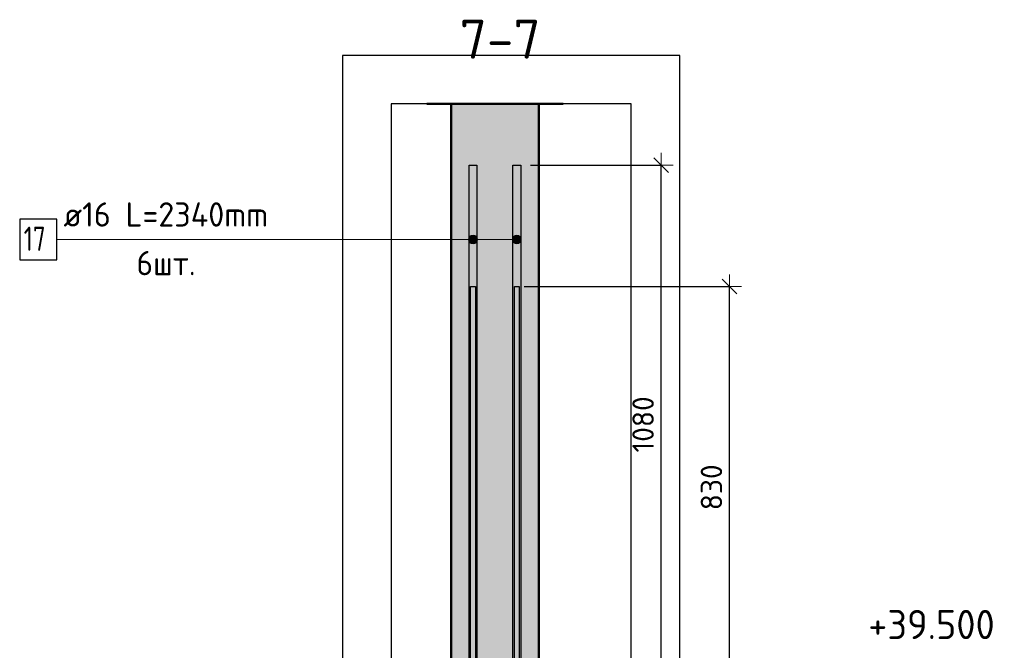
# Model space of a CAD drawing. Header units: millimetres. Extents: x -27380 to 48638, y 46540 to 72525.
# Tile 104 of 106: x 32576 to 34599, y 70637 to 71934. Entities that reach past the tile are written whole.
import ezdxf

# ---------------------------------------------------------------- set-up
doc = ezdxf.new("R2010")
doc.units = ezdxf.units.MM
doc.header["$PDMODE"] = 65
for name, color, linetype, lineweight in [('Standard', 7, 'Continuous', 25), ('Арм.стержн. вертикальными 1', 22, 'Continuous', 35), ('Высотная отметки_ общее', 7, 'Continuous', 13), ('Размерная линия_ общее', 7, 'Continuous', 13)]:
    doc.layers.add(name, color=color, linetype=linetype, lineweight=lineweight)
doc.layers.add('Арм.стержн. вертикальными 2', color=7, linetype='Continuous', lineweight=35, true_color=0x006e00)
doc.styles.add('ISOCPEUR', font='ISOCPEUR')
doc.dimstyles.new('DIMSTYLE_7', dxfattribs={"dimtxt": 44, "dimasz": 50, "dimexe": 0, "dimexo": 0, "dimgap": 22, "dimtad": 2, "dimdec": 0, "dimrnd": 5, "dimzin": 12, "dimdsep": 46, "dimtxsty": 'ISOCPEUR', "dimblk1": 'ALL_ML_STRICH', "dimblk2": 'ALL_ML_STRICH', "dimsah": 1, "dimcen": 0, "dimclrd": 7, "dimclre": 256, "dimclrt": 7, "dimadec": 0, "dimazin": 0, "dimtfac": 1, "dimtdec": 0, "dimtix": 1, "dimtmove": 2, "dimatfit": 3, "dimfxl": 0, "dimtzin": 0, "dimlwd": 0, "dimlwe": -3, "dimarcsym": 0})

# ---------------------------------------------------------------- blocks, each defined once
blk = doc.blocks.new('ALL_ML_STRICH')
at = {"color": 0, "linetype": 'ByBlock', "lineweight": -2}
for p, q in [((0, -0.5), (0, 0.5)), ((-1, 0), (0.5, 0)), ((-0.3, -0.3), (0.3, 0.3))]:
    blk.add_line(p, q, dxfattribs=at)
blk = doc.blocks.new('*D108')
at = {"layer": 'DEFPOINTS', "color": 7, "linetype": 'Continuous', "lineweight": 13, "transparency": 33554687}
for p in [(33605.6, 71634.8), (33642.6, 70554.8), (33894.1, 70554.8)]:
    blk.add_point(p, dxfattribs=at)
at = {"layer": 'Размерная линия_ общее', "color": 253, "linetype": 'Continuous', "lineweight": -2, "true_color": 0xa0a0a0, "transparency": 33554687}
for p, q in [((33625.6, 71634.8), (33894.1, 71634.8)), ((33662.6, 70554.8), (33894.1, 70554.8))]:
    blk.add_line(p, q, dxfattribs=at)
at = {"layer": 'Размерная линия_ общее', "color": 7, "linetype": 'Continuous', "lineweight": -2, "transparency": 33554687}
blk.add_line((33894.1, 70554.8), (33894.1, 71634.8), dxfattribs=at)
at = {"layer": 'Размерная линия_ общее', "color": 7, "linetype": 'Continuous', "lineweight": 13, "transparency": 33554687, "xscale": 50, "yscale": 50, "zscale": 50}
for p, rotation in [((33894.1, 71634.8), 90), ((33894.1, 70554.8), 270)]:
    blk.add_blockref('ALL_ML_STRICH', p, dxfattribs=dict(at, rotation=rotation))
at = {"layer": 'Размерная линия_ общее', "color": 7, "linetype": 'Continuous', "lineweight": 13, "transparency": 33554687, "insert": (33857.1, 71101.4), "char_height": 44, "width": 176, "attachment_point": 5, "rotation": 90, "style": 'ISOCPEUR'}
blk.add_mtext('\\A1;{1080}', dxfattribs=at)
blk = doc.blocks.new('COMPLEX_ELEVATIONDIM_5')
at = {"layer": 'Высотная отметки_ общее', "color": 7, "linetype": 'Continuous', "lineweight": 13, "transparency": 33554687, "insert": (34319.8, 70659.8), "char_height": 60, "width": 298.477, "attachment_point": 7, "style": 'ISOCPEUR'}
blk.add_mtext('\\W0.96;+39.500', dxfattribs=at)
blk = doc.blocks.new('*D114')
at = {"layer": 'DEFPOINTS', "color": 7, "linetype": 'Continuous', "lineweight": 13, "transparency": 33554687}
for p in [(33592.6, 71384.8), (33642.6, 70554.8), (34034.6, 70554.8)]:
    blk.add_point(p, dxfattribs=at)
at = {"layer": 'Размерная линия_ общее', "color": 253, "linetype": 'Continuous', "lineweight": -2, "true_color": 0xa0a0a0, "transparency": 33554687}
for p, q in [((33612.6, 71384.8), (34034.6, 71384.8)), ((33662.6, 70554.8), (34034.6, 70554.8))]:
    blk.add_line(p, q, dxfattribs=at)
at = {"layer": 'Размерная линия_ общее', "color": 7, "linetype": 'Continuous', "lineweight": -2, "transparency": 33554687}
blk.add_line((34034.6, 70554.8), (34034.6, 71384.8), dxfattribs=at)
at = {"layer": 'Размерная линия_ общее', "color": 7, "linetype": 'Continuous', "lineweight": 13, "transparency": 33554687, "xscale": 50, "yscale": 50, "zscale": 50}
for p, rotation in [((34034.6, 71384.8), 90), ((34034.6, 70554.8), 270)]:
    blk.add_blockref('ALL_ML_STRICH', p, dxfattribs=dict(at, rotation=rotation))
at = {"layer": 'Размерная линия_ общее', "color": 7, "linetype": 'Continuous', "lineweight": 13, "transparency": 33554687, "insert": (33997.6, 70972), "char_height": 44, "width": 132, "attachment_point": 5, "rotation": 90, "style": 'ISOCPEUR'}
blk.add_mtext('\\A1;{830}', dxfattribs=at)

msp = doc.modelspace()

# ---------------------------------------------------------------- hatches: boundary and pattern name
at = {"linetype": 'Continuous', "lineweight": 13, "transparency": 33554687}
msp.add_hatch(color=7, dxfattribs=at).paths.add_polyline_path([(33642.6, 71760.5), (33462.6, 71760.5), (33462.6, 70554.8), (33642.6, 70554.8)])
at = {"layer": 'Арм.стержн. вертикальными 2', "linetype": 'Continuous', "lineweight": 13, "transparency": 33554687}
for points in [[(33499.9, 71477.1), (33499.9, 71486.1), (33498.6, 71481.6)], [(33499.9, 71477.1), (33499.9, 71486.1), (33498.6, 71481.6)], [(33499.9, 71477.1), (33499.9, 71486.1), (33498.6, 71481.6)], [(33499.9, 71486.1), (33503.1, 71473.8), (33503.1, 71489.3)], [(33499.9, 71486.1), (33503.1, 71473.8), (33503.1, 71489.3)], [(33499.9, 71486.1), (33503.1, 71473.8), (33503.1, 71489.3)], [(33499.9, 71486.1), (33499.9, 71477.1), (33503.1, 71473.8)], [(33499.9, 71486.1), (33499.9, 71477.1), (33503.1, 71473.8)], [(33499.9, 71486.1), (33499.9, 71477.1), (33503.1, 71473.8)], [(33503.1, 71489.3), (33507.6, 71472.6), (33507.6, 71490.6)], [(33503.1, 71489.3), (33507.6, 71472.6), (33507.6, 71490.6)], [(33503.1, 71489.3), (33507.6, 71472.6), (33507.6, 71490.6)], [(33503.1, 71489.3), (33503.1, 71473.8), (33507.6, 71472.6)], [(33503.1, 71489.3), (33503.1, 71473.8), (33507.6, 71472.6)], [(33503.1, 71489.3), (33503.1, 71473.8), (33507.6, 71472.6)], [(33507.6, 71490.6), (33507.6, 71472.6), (33512.1, 71473.8)], [(33507.6, 71490.6), (33512.1, 71473.8), (33512.1, 71489.3)], [(33507.6, 71490.6), (33507.6, 71472.6), (33512.1, 71473.8)], [(33507.6, 71490.6), (33512.1, 71473.8), (33512.1, 71489.3)], [(33507.6, 71490.6), (33507.6, 71472.6), (33512.1, 71473.8)], [(33507.6, 71490.6), (33512.1, 71473.8), (33512.1, 71489.3)], [(33512.1, 71489.3), (33512.1, 71473.8), (33515.4, 71477.1)], [(33512.1, 71489.3), (33515.4, 71477.1), (33515.4, 71486.1)], [(33512.1, 71489.3), (33512.1, 71473.8), (33515.4, 71477.1)], [(33512.1, 71489.3), (33515.4, 71477.1), (33515.4, 71486.1)], [(33512.1, 71489.3), (33512.1, 71473.8), (33515.4, 71477.1)], [(33512.1, 71489.3), (33515.4, 71477.1), (33515.4, 71486.1)], [(33515.4, 71486.1), (33515.4, 71477.1), (33516.6, 71481.6)], [(33515.4, 71486.1), (33515.4, 71477.1), (33516.6, 71481.6)], [(33515.4, 71486.1), (33515.4, 71477.1), (33516.6, 71481.6)], [(33589.9, 71477.1), (33589.9, 71486.1), (33588.6, 71481.6)], [(33589.9, 71477.1), (33589.9, 71486.1), (33588.6, 71481.6)], [(33589.9, 71477.1), (33589.9, 71486.1), (33588.6, 71481.6)], [(33589.9, 71486.1), (33593.1, 71473.8), (33593.1, 71489.3)], [(33589.9, 71486.1), (33593.1, 71473.8), (33593.1, 71489.3)], [(33589.9, 71486.1), (33593.1, 71473.8), (33593.1, 71489.3)], [(33589.9, 71486.1), (33589.9, 71477.1), (33593.1, 71473.8)], [(33589.9, 71486.1), (33589.9, 71477.1), (33593.1, 71473.8)], [(33589.9, 71486.1), (33589.9, 71477.1), (33593.1, 71473.8)], [(33593.1, 71489.3), (33597.6, 71472.6), (33597.6, 71490.6)], [(33593.1, 71489.3), (33597.6, 71472.6), (33597.6, 71490.6)], [(33593.1, 71489.3), (33597.6, 71472.6), (33597.6, 71490.6)], [(33593.1, 71489.3), (33593.1, 71473.8), (33597.6, 71472.6)], [(33593.1, 71489.3), (33593.1, 71473.8), (33597.6, 71472.6)], [(33593.1, 71489.3), (33593.1, 71473.8), (33597.6, 71472.6)], [(33597.6, 71490.6), (33597.6, 71472.6), (33602.1, 71473.8)], [(33597.6, 71490.6), (33602.1, 71473.8), (33602.1, 71489.3)], [(33597.6, 71490.6), (33597.6, 71472.6), (33602.1, 71473.8)], [(33597.6, 71490.6), (33602.1, 71473.8), (33602.1, 71489.3)], [(33597.6, 71490.6), (33597.6, 71472.6), (33602.1, 71473.8)], [(33597.6, 71490.6), (33602.1, 71473.8), (33602.1, 71489.3)], [(33602.1, 71489.3), (33602.1, 71473.8), (33605.4, 71477.1)], [(33602.1, 71489.3), (33605.4, 71477.1), (33605.4, 71486.1)], [(33602.1, 71489.3), (33602.1, 71473.8), (33605.4, 71477.1)], [(33602.1, 71489.3), (33605.4, 71477.1), (33605.4, 71486.1)], [(33602.1, 71489.3), (33602.1, 71473.8), (33605.4, 71477.1)], [(33602.1, 71489.3), (33605.4, 71477.1), (33605.4, 71486.1)], [(33605.4, 71486.1), (33605.4, 71477.1), (33606.6, 71481.6)], [(33605.4, 71486.1), (33605.4, 71477.1), (33606.6, 71481.6)], [(33605.4, 71486.1), (33605.4, 71477.1), (33606.6, 71481.6)]]:
    msp.add_hatch(color=7, dxfattribs=at).paths.add_polyline_path(points)

# ---------------------------------------------------------------- linework, layer by layer
at = {"color": 7, "linetype": 'Continuous', "lineweight": 50, "transparency": 33554687}
for p, q in [((33412.6, 71760.5), (33692.6, 71760.5)), ((33462.6, 71760.5), (33462.6, 70554.8)), ((33642.6, 70554.8), (33642.6, 71760.5))]:
    msp.add_line(p, q, dxfattribs=at)
at = {"layer": 'Standard', "color": 52, "linetype": 'Continuous', "lineweight": -3, "transparency": 33554687}
for p, q in [((33339.2, 71760.5), (33339.2, 67145)), ((33832.5, 71760.5), (33339.2, 71760.5)), ((33339.2, 71760.5), (33339.2, 67145)), ((33832.5, 71760.5), (33339.2, 71760.5)), ((33832.5, 67145), (33832.5, 71760.5)), ((33832.5, 67145), (33832.5, 71760.5))]:
    msp.add_line(p, q, dxfattribs=at)
at = {"layer": 'Standard', "color": 7, "linetype": 'Continuous', "lineweight": -3, "transparency": 33554687}
msp.add_lwpolyline([(33239.2, 67045), (33932.5, 67045), (33932.5, 71860.5), (33239.2, 71860.5), (33239.2, 67045)], dxfattribs=at)
at = {"layer": 'Арм.стержн. вертикальными 1', "color": 4, "linetype": 'Continuous', "lineweight": 25, "transparency": 33554687}
for points in [[(33502.6, 67254.8), (33502.6, 71384.8), (33512.6, 71384.8), (33512.6, 67254.8), (33502.6, 67254.8)], [(33502.6, 67254.8), (33502.6, 71384.8), (33512.6, 71384.8), (33512.6, 67254.8), (33502.6, 67254.8)], [(33592.6, 67254.8), (33592.6, 71384.8), (33602.6, 71384.8), (33602.6, 67254.8), (33592.6, 67254.8)], [(33592.6, 67254.8), (33592.6, 71384.8), (33602.6, 71384.8), (33602.6, 67254.8), (33592.6, 67254.8)]]:
    msp.add_lwpolyline(points, dxfattribs=at)
at = {"layer": 'Арм.стержн. вертикальными 2', "color": 7, "linetype": 'Continuous', "lineweight": 13, "transparency": 33554687}
for p, q in [((32652.5, 71481.6), (33397.5, 71481.6)), ((33397.5, 71481.6), (33507.6, 71481.6)), ((33397.5, 71481.6), (33597.6, 71481.6)), ((33397.5, 71481.6), (33597.6, 71481.6)), ((33397.5, 71481.6), (33507.6, 71481.6)), ((33397.5, 71481.6), (33507.6, 71481.6)), ((33397.5, 71481.6), (33597.6, 71481.6)), ((33498.6, 71481.6), (33498.6, 71481.6)), ((33498.6, 71481.6), (33498.6, 71481.6)), ((33498.6, 71481.6), (33498.6, 71481.6)), ((33507.6, 71490.6), (33507.6, 71490.6)), ((33507.6, 71490.6), (33507.6, 71490.6)), ((33507.6, 71490.6), (33507.6, 71490.6)), ((33516.6, 71481.6), (33516.6, 71481.6)), ((33516.6, 71481.6), (33516.6, 71481.6)), ((33516.6, 71481.6), (33516.6, 71481.6)), ((33588.6, 71481.6), (33588.6, 71481.6)), ((33588.6, 71481.6), (33588.6, 71481.6)), ((33588.6, 71481.6), (33588.6, 71481.6)), ((33597.6, 71490.6), (33597.6, 71490.6)), ((33597.6, 71490.6), (33597.6, 71490.6)), ((33597.6, 71490.6), (33597.6, 71490.6)), ((33606.6, 71481.6), (33606.6, 71481.6)), ((33606.6, 71481.6), (33606.6, 71481.6)), ((33606.6, 71481.6), (33606.6, 71481.6)), ((33507.6, 71472.6), (33507.6, 71472.6)), ((33507.6, 71472.6), (33507.6, 71472.6)), ((33507.6, 71472.6), (33507.6, 71472.6)), ((33597.6, 71472.6), (33597.6, 71472.6)), ((33597.6, 71472.6), (33597.6, 71472.6)), ((33597.6, 71472.6), (33597.6, 71472.6))]:
    msp.add_line(p, q, dxfattribs=at)
at = {"layer": 'Арм.стержн. вертикальными 2', "color": 7, "linetype": 'Continuous', "lineweight": 25, "transparency": 33554687}
for points in [[(33515.6, 71634.8), (33515.6, 69294.8), (33499.6, 69294.8), (33499.6, 71634.8), (33515.6, 71634.8)], [(33515.6, 71634.8), (33515.6, 69294.8), (33499.6, 69294.8), (33499.6, 71634.8), (33515.6, 71634.8)], [(33515.6, 71634.8), (33515.6, 69294.8), (33499.6, 69294.8), (33499.6, 71634.8), (33515.6, 71634.8)], [(33605.6, 71634.8), (33605.6, 69294.8), (33589.6, 69294.8), (33589.6, 71634.8), (33605.6, 71634.8)], [(33605.6, 71634.8), (33605.6, 69294.8), (33589.6, 69294.8), (33589.6, 71634.8), (33605.6, 71634.8)], [(33605.6, 71634.8), (33605.6, 69294.8), (33589.6, 69294.8), (33589.6, 71634.8), (33605.6, 71634.8)], [(32575.9, 71439.9), (32652.5, 71439.9), (32652.5, 71523.2), (32575.9, 71523.2), (32575.9, 71439.9)]]:
    msp.add_lwpolyline(points, dxfattribs=at)
at = {"layer": 'Арм.стержн. вертикальными 2', "color": 7, "linetype": 'Continuous', "lineweight": 13, "transparency": 33554687}
for centre in [(33507.6, 71481.6), (33507.6, 71481.6), (33507.6, 71481.6), (33597.6, 71481.6), (33597.6, 71481.6), (33597.6, 71481.6)]:
    msp.add_circle(centre, 9, dxfattribs=at)

# ---------------------------------------------------------------- block references
at = {"layer": 'Высотная отметки_ общее', "color": 7, "linetype": 'Continuous', "lineweight": 13, "transparency": 33554687}
msp.add_blockref('COMPLEX_ELEVATIONDIM_5', (0, 0), dxfattribs=at)

# ---------------------------------------------------------------- texts
at = {"layer": 'Standard', "color": 7, "linetype": 'Continuous', "lineweight": 13, "transparency": 33554687, "insert": (33480.1, 71853.8), "char_height": 80, "width": 204.522, "attachment_point": 7, "style": 'ISOCPEUR'}
msp.add_mtext('\\A1;{\\fISOCPEUR|i0|b0;\\H80.000000;\\W1.000000;\\C7;7-7}\\P', dxfattribs=at)
at = {"layer": 'Арм.стержн. вертикальными 2', "color": 7, "linetype": 'Continuous', "lineweight": 25, "transparency": 33554687, "char_height": 50, "attachment_point": 7, "style": 'ISOCPEUR'}
for s, insert, width in [('\\W0.96;ø16 L=2340mm ', (32665.9, 71508.2), 493.775), ('\\W0.75;17', (32584.2, 71458.2), 78.713), ('\\W0.94;6шт. ', (32815.9, 71408.2), 193.548)]:
    msp.add_mtext(s, dxfattribs=dict(at, insert=insert, width=width))

# ---------------------------------------------------------------- dimensions: what is measured, and where the dimension line sits
at = {"layer": 'Размерная линия_ общее', "color": 7, "linetype": 'Continuous', "lineweight": 13, "transparency": 33554687}
for base, p2, picture, middle in [((33894.1, 71634.8), (33625.6, 71634.8), '*D108', (33857.1, 71101.4)), ((34034.6, 71384.8), (33612.6, 71384.8), '*D114', (33997.6, 70972))]:
    dim = msp.add_linear_dim(base=base, p1=(33662.6, 70554.8), p2=p2, angle=90, dimstyle='DIMSTYLE_7', override={"dimpost": '<>', "dimclrd": 7, "dimclre": 253, "dimclrt": 7, "dimlwd": 0, "dimlwe": 65533}, dxfattribs=at)
    dim.commit()
    dim.dimension.update_dxf_attribs({"geometry": picture, "text_midpoint": middle, "dimtype": 160})

doc.saveas('drawing.dxf')
